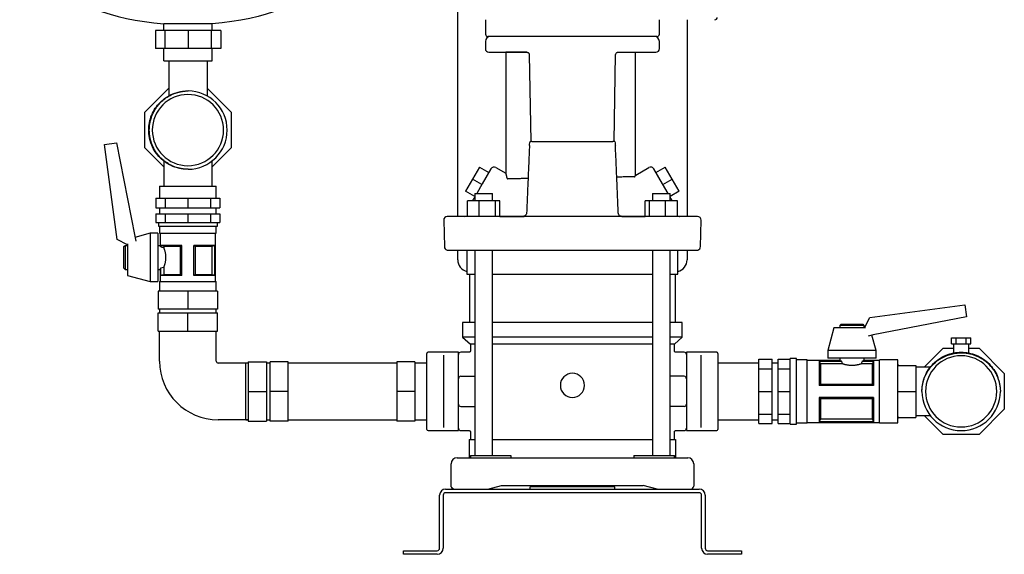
# Model space of a CAD drawing. Header units: millimetres. Extents: x 14 to 1912, y 13 to 965.
# Tile 5 of 6: x 1096 to 1912, y 13 to 456. Entities that reach past the tile are written whole.
import ezdxf

# ---------------------------------------------------------------- set-up
doc = ezdxf.new("R2010")
doc.units = ezdxf.units.MM

msp = doc.modelspace()

# ---------------------------------------------------------------- linework, layer by layer
at = {"color": 7, "linetype": 'Continuous', "lineweight": 25}
for p, q in [((1459.25, 292.59), (1459.25, 506.59)), ((1255.9, 452.28), (1215.9, 452.28)), ((1215.9, 446.59), (1215.9, 452.28)), ((1255.9, 446.59), (1255.9, 452.28)), ((1482.25, 455.59), (1482.25, 443.59)), ((1626.25, 443.59), (1626.25, 455.59)), ((1649.25, 455.59), (1649.25, 292.59)), ((1208.84, 446.59), (1208.84, 431.59)), ((1216.76, 446.59), (1208.84, 446.59)), ((1216.76, 446.59), (1216.76, 431.59)), ((1235.9, 446.59), (1216.76, 446.59)), ((1235.9, 446.59), (1235.9, 431.59)), ((1255.03, 446.59), (1235.9, 446.59)), ((1255.03, 446.59), (1255.03, 431.59)), ((1262.96, 446.59), (1255.03, 446.59)), ((1262.96, 446.59), (1262.96, 431.59)), ((1554.25, 441.59), (1484.25, 441.59)), ((1624.25, 441.59), (1554.25, 441.59)), ((1482.21, 437.63), (1482.14, 431.62)), ((1626.35, 431.62), (1626.29, 437.63)), ((1216.76, 431.59), (1208.84, 431.59)), ((1215.9, 421.59), (1215.9, 431.59)), ((1235.9, 431.59), (1216.76, 431.59)), ((1255.03, 431.59), (1235.9, 431.59)), ((1262.96, 431.59), (1255.03, 431.59)), ((1255.9, 421.59), (1255.9, 431.59)), ((1485.14, 428.59), (1516.78, 428.59)), ((1499.01, 428.59), (1499.01, 328.28)), ((1516.78, 428.59), (1499.01, 428.59)), ((1517.11, 428.49), (1516.9, 428.58)), ((1518.43, 426.84), (1519.69, 354.59)), ((1588.81, 354.54), (1590.07, 426.84)), ((1591.72, 428.59), (1591.27, 428.48)), ((1591.72, 428.59), (1623.35, 428.59)), ((1606.49, 326.59), (1606.49, 428.59)), ((1215.9, 421.59), (1255.9, 421.59)), ((1219.9, 421.59), (1219.9, 392.45)), ((1251.9, 392.29), (1251.9, 421.59)), ((1200, 378.9), (1219.9, 398.8)), ((1251.9, 398.5), (1271.5, 378.9)), ((1200, 349.28), (1200, 378.9)), ((1207.57, 379.36), (1207.88, 379.83)), ((1271.5, 378.9), (1271.5, 349.28)), ((1166.73, 352.18), (1176.62, 353.5)), ((1177.18, 273.42), (1166.73, 352.18)), ((1176.62, 353.5), (1191.64, 276.23)), ((1589.87, 350.37), (1589.83, 351.24)), ((1215.75, 333.53), (1200, 349.28)), ((1271.5, 349.28), (1255.75, 333.53)), ((1215.75, 338.48), (1215.75, 317.59)), ((1255.75, 317.59), (1255.75, 338.47)), ((1477.29, 333.51), (1471.54, 323.55)), ((1477.29, 333.51), (1485.08, 329.01)), ((1486.75, 331.89), (1479.56, 319.44)), ((1490.85, 332.99), (1499.01, 328.28)), ((1606.91, 326.79), (1617.65, 332.99)), ((1628.94, 319.44), (1621.75, 331.89)), ((1623.41, 329.01), (1631.21, 333.51)), ((1636.96, 323.55), (1631.21, 333.51)), ((1471.54, 323.55), (1465.79, 313.59)), ((1479.33, 319.05), (1471.54, 323.55)), ((1479.56, 319.44), (1475.03, 311.59)), ((1633.47, 311.59), (1628.94, 319.44)), ((1629.16, 319.05), (1636.96, 323.55)), ((1642.71, 313.59), (1636.96, 323.55)), ((1212.27, 317.59), (1212.27, 307.59)), ((1212.27, 317.59), (1235.75, 317.59)), ((1235.75, 317.59), (1259.22, 317.59)), ((1259.22, 307.59), (1259.22, 317.59)), ((1473.41, 309.19), (1465.79, 313.59)), ((1473.41, 311.59), (1473.41, 305.59)), ((1473.41, 311.59), (1476.86, 311.59)), ((1476.86, 311.59), (1488.01, 311.59)), ((1488.01, 305.59), (1488.01, 311.59)), ((1620.49, 311.59), (1620.49, 305.59)), ((1620.49, 311.59), (1631.64, 311.59)), ((1631.64, 311.59), (1635.09, 311.59)), ((1642.71, 313.59), (1635.09, 309.19)), ((1635.09, 305.59), (1635.09, 311.59)), ((1209.18, 307.59), (1209.18, 299.59)), ((1209.18, 307.59), (1216.96, 307.59)), ((1216.96, 307.59), (1216.96, 299.59)), ((1216.96, 307.59), (1235.75, 307.59)), ((1235.75, 307.59), (1235.75, 299.59)), ((1235.75, 307.59), (1254.54, 307.59)), ((1254.54, 307.59), (1254.54, 299.59)), ((1254.54, 307.59), (1262.32, 307.59)), ((1262.32, 307.59), (1262.32, 299.59)), ((1477.12, 305.59), (1467.32, 305.59)), ((1467.32, 292.59), (1467.32, 305.59)), ((1472.45, 307.12), (1472.24, 306.76)), ((1477.12, 292.59), (1477.12, 305.59)), ((1490.5, 305.59), (1477.12, 305.59)), ((1490.5, 292.59), (1490.5, 305.59)), ((1494.09, 305.59), (1490.5, 305.59)), ((1494.09, 292.59), (1494.09, 305.59)), ((1614.41, 292.59), (1614.41, 305.59)), ((1617.99, 305.59), (1614.41, 305.59)), ((1617.99, 292.59), (1617.99, 305.59)), ((1631.38, 305.59), (1617.99, 305.59)), ((1631.38, 292.59), (1631.38, 305.59)), ((1641.17, 305.59), (1631.38, 305.59)), ((1641.17, 292.59), (1641.17, 305.59)), ((1641.18, 305.59), (1641.17, 305.59)), ((1641.18, 292.9), (1641.18, 305.59)), ((1209.18, 299.59), (1216.96, 299.59)), ((1209.18, 294.59), (1209.18, 287.59)), ((1209.18, 294.59), (1216.96, 294.59)), ((1212.27, 299.59), (1212.27, 294.59)), ((1216.96, 299.59), (1235.75, 299.59)), ((1216.96, 294.59), (1216.96, 287.59)), ((1216.96, 294.59), (1235.75, 294.59)), ((1235.75, 299.59), (1254.54, 299.59)), ((1235.75, 294.59), (1235.75, 287.59)), ((1235.75, 294.59), (1254.54, 294.59)), ((1254.54, 299.59), (1262.32, 299.59)), ((1254.54, 294.59), (1254.54, 287.59)), ((1254.54, 294.59), (1262.32, 294.59)), ((1259.22, 294.59), (1259.22, 299.59)), ((1262.32, 294.59), (1262.32, 287.59)), ((1516.31, 295.61), (1516.16, 294.72)), ((1592.26, 295.51), (1592.23, 295.62)), ((1592.4, 294.72), (1592.25, 295.62)), ((1592.4, 294.72), (1592.43, 294.66)), ((1209.18, 287.59), (1216.96, 287.59)), ((1211.27, 287.59), (1211.27, 284.59)), ((1216.96, 287.59), (1235.75, 287.59)), ((1235.75, 287.59), (1254.54, 287.59)), ((1254.54, 287.59), (1262.32, 287.59)), ((1260.22, 284.59), (1260.22, 287.59)), ((1447.6, 289.51), (1448.17, 267.51)), ((1464.66, 292.59), (1450.6, 292.59)), ((1636.51, 292.59), (1471.99, 292.59)), ((1494.09, 292.59), (1514.17, 292.59)), ((1494.09, 292.59), (1513.38, 292.59)), ((1595.17, 292.59), (1614.41, 292.59)), ((1643.02, 292.59), (1643.25, 292.59)), ((1657.9, 292.59), (1643.84, 292.59)), ((1660.33, 267.51), (1660.9, 289.51)), ((1204.52, 278.59), (1191.87, 275.22)), ((1210.77, 278.59), (1204.52, 278.59)), ((1204.52, 278.59), (1204.52, 258.59)), ((1210.77, 278.59), (1210.77, 258.59)), ((1211.27, 284.59), (1235.75, 284.59)), ((1212.27, 284.59), (1212.27, 278.59)), ((1212.27, 278.59), (1235.75, 278.59)), ((1212.77, 278.59), (1212.77, 268.59)), ((1235.75, 284.59), (1260.22, 284.59)), ((1235.75, 278.59), (1259.22, 278.59)), ((1258.72, 238.59), (1258.72, 278.59)), ((1259.22, 278.59), (1259.22, 284.59)), ((1185.77, 269.03), (1177.18, 273.42)), ((1185.77, 269.77), (1185.77, 258.59)), ((1191.64, 276.23), (1192.58, 272.11)), ((1182.77, 267.59), (1183.77, 268.59)), ((1182.77, 249.59), (1182.77, 267.59)), ((1183.77, 268.59), (1185.77, 268.59)), ((1183.77, 268.59), (1183.77, 248.59)), ((1210.77, 268.59), (1212.77, 268.59)), ((1230.75, 268.59), (1213.32, 268.59)), ((1213.32, 267.25), (1213.32, 268.59)), ((1213.32, 267.25), (1213.38, 267.25)), ((1213.38, 267.25), (1213.38, 268.56)), ((1229.68, 267.66), (1215.67, 267.66)), ((1215.67, 267.66), (1215.67, 266.54)), ((1229.68, 244.52), (1229.68, 267.66)), ((1230.75, 243.59), (1230.75, 268.59)), ((1258.17, 268.59), (1240.75, 268.59)), ((1240.75, 243.59), (1240.75, 268.59)), ((1255.83, 267.66), (1241.82, 267.66)), ((1241.82, 267.66), (1241.82, 244.52)), ((1255.83, 244.52), (1255.83, 267.66)), ((1258.12, 268.56), (1258.12, 243.61)), ((1258.17, 243.59), (1258.17, 268.59)), ((1450.41, 264.69), (1450.4, 264.69)), ((1459.25, 256.59), (1459.25, 264.69)), ((1466.9, 264.69), (1466.9, 244.69)), ((1473.41, 264.69), (1473.41, 94.59)), ((1488.01, 94.59), (1488.01, 264.69)), ((1620.49, 264.69), (1620.49, 94.59)), ((1635.09, 94.59), (1635.09, 264.69)), ((1641.6, 244.69), (1641.6, 264.69)), ((1649.25, 264.69), (1649.25, 256.59)), ((1185.77, 258.59), (1185.77, 243.59)), ((1204.52, 258.59), (1204.52, 238.59)), ((1210.77, 258.59), (1210.77, 238.59)), ((1182.77, 249.59), (1183.77, 248.59)), ((1183.77, 248.59), (1185.77, 248.59)), ((1210.77, 248.59), (1212.77, 248.59)), ((1212.77, 248.59), (1212.77, 238.59)), ((1213.32, 243.59), (1213.32, 249.93)), ((1213.38, 249.93), (1213.32, 249.93)), ((1213.38, 243.61), (1213.38, 249.93)), ((1215.67, 250.64), (1215.67, 244.52)), ((1466.9, 244.69), (1473.41, 244.69)), ((1468.9, 244.69), (1468.9, 204.59)), ((1488.01, 244.69), (1554.25, 244.69)), ((1554.25, 244.69), (1620.49, 244.69)), ((1635.09, 244.69), (1641.6, 244.69)), ((1639.6, 204.59), (1639.6, 244.69)), ((1185.77, 243.59), (1204.52, 238.59)), ((1204.52, 238.59), (1210.77, 238.59)), ((1212.27, 238.59), (1212.27, 230.59)), ((1212.27, 238.59), (1235.75, 238.59)), ((1230.75, 243.59), (1213.32, 243.59)), ((1215.67, 244.52), (1229.68, 244.52)), ((1235.75, 238.59), (1259.22, 238.59)), ((1258.17, 243.59), (1240.75, 243.59)), ((1241.82, 244.52), (1255.83, 244.52)), ((1259.22, 230.59), (1259.22, 238.59)), ((1211.2, 230.59), (1211.2, 215.59)), ((1235.75, 230.59), (1211.2, 230.59)), ((1235.75, 230.59), (1235.75, 215.59)), ((1260.3, 230.59), (1235.75, 230.59)), ((1260.3, 230.59), (1260.3, 215.59)), ((1235.75, 215.59), (1211.2, 215.59)), ((1211.2, 197.59), (1211.2, 212.59)), ((1211.2, 212.59), (1235.75, 212.59)), ((1212.27, 215.59), (1212.27, 212.59)), ((1260.3, 215.59), (1235.75, 215.59)), ((1235.75, 197.59), (1235.75, 212.59)), ((1235.75, 212.59), (1260.3, 212.59)), ((1259.22, 212.59), (1259.22, 215.59)), ((1260.3, 197.59), (1260.3, 212.59)), ((1800.58, 208.83), (1879.34, 219.28)), ((1879.34, 219.28), (1880.66, 209.39)), ((1463.25, 204.59), (1463.25, 192.59)), ((1473.41, 204.59), (1463.25, 204.59)), ((1554.25, 204.59), (1488.01, 204.59)), ((1620.49, 204.59), (1554.25, 204.59)), ((1645.25, 204.59), (1635.09, 204.59)), ((1645.25, 192.59), (1645.25, 204.59)), ((1796.19, 200.24), (1800.58, 208.83)), ((1880.66, 209.39), (1803.39, 194.37)), ((1211.2, 197.59), (1235.75, 197.59)), ((1212.27, 172.59), (1212.27, 197.59)), ((1235.75, 197.59), (1260.3, 197.59)), ((1259.22, 172.59), (1259.22, 197.59)), ((1770.75, 200.24), (1765.75, 181.49)), ((1785.75, 200.24), (1770.75, 200.24)), ((1776.75, 203.24), (1775.75, 202.24)), ((1775.75, 202.24), (1775.75, 200.24)), ((1795.75, 202.24), (1775.75, 202.24)), ((1776.75, 203.24), (1794.75, 203.24)), ((1796.93, 200.24), (1785.75, 200.24)), ((1794.75, 203.24), (1795.75, 202.24)), ((1795.75, 202.24), (1795.75, 200.24)), ((1463.25, 192.59), (1469.75, 186.59)), ((1473.41, 192.59), (1463.25, 192.59)), ((1554.25, 192.59), (1488.01, 192.59)), ((1620.49, 192.59), (1554.25, 192.59)), ((1645.25, 192.59), (1635.09, 192.59)), ((1638.75, 186.59), (1645.25, 192.59)), ((1803.39, 194.37), (1799.27, 193.43)), ((1805.75, 181.49), (1802.38, 194.14)), ((1868.17, 187.09), (1868.17, 192.09)), ((1868.17, 192.09), (1872.21, 192.09)), ((1872.21, 187.09), (1872.21, 192.09)), ((1872.21, 192.09), (1880.29, 192.09)), ((1880.29, 187.09), (1880.29, 192.09)), ((1880.29, 192.09), (1884.33, 192.09)), ((1884.33, 187.09), (1884.33, 192.09)), ((1459.75, 180.09), (1434.75, 180.09)), ((1459.75, 177.59), (1459.75, 180.09)), ((1468.75, 180.09), (1461.75, 180.09)), ((1469.75, 186.59), (1469.75, 181.09)), ((1473.41, 186.59), (1469.75, 186.59)), ((1554.25, 186.59), (1488.01, 186.59)), ((1620.49, 186.59), (1554.25, 186.59)), ((1638.75, 186.59), (1635.09, 186.59)), ((1638.75, 181.09), (1638.75, 186.59)), ((1646.75, 180.09), (1639.75, 180.09)), ((1673.75, 180.09), (1648.75, 180.09)), ((1648.75, 180.09), (1648.75, 177.59)), ((1765.75, 181.49), (1765.75, 175.24)), ((1785.75, 181.49), (1765.75, 181.49)), ((1805.75, 181.49), (1785.75, 181.49)), ((1805.75, 175.24), (1805.75, 181.49)), ((1845.69, 167.59), (1861.44, 183.34)), ((1861.44, 183.34), (1869.9, 183.34)), ((1868.17, 187.09), (1872.21, 187.09)), ((1869.9, 187.09), (1869.9, 179.46)), ((1872.21, 187.09), (1880.29, 187.09)), ((1880.29, 187.09), (1884.33, 187.09)), ((1882.6, 179.46), (1882.6, 187.09)), ((1882.6, 183.34), (1891.06, 183.34)), ((1891.06, 183.34), (1912, 162.4)), ((1285.75, 172.14), (1285.75, 147.59)), ((1285.75, 172.14), (1300.75, 172.14)), ((1300.75, 172.14), (1300.75, 147.59)), ((1318.75, 172.14), (1303.75, 172.14)), ((1303.75, 147.59), (1303.75, 172.14)), ((1318.75, 147.59), (1318.75, 172.14)), ((1423.75, 172.14), (1408.75, 172.14)), ((1408.75, 172.14), (1408.75, 147.59)), ((1423.75, 172.14), (1423.75, 147.59)), ((1433.75, 147.59), (1433.75, 179.09)), ((1447.75, 159.13), (1447.75, 177.59)), ((1459.75, 159.13), (1459.75, 177.59)), ((1648.75, 177.59), (1648.75, 159.13)), ((1660.75, 177.59), (1660.75, 159.13)), ((1674.75, 179.09), (1674.75, 147.59)), ((1708.75, 174.16), (1719.75, 174.16)), ((1708.75, 166.38), (1708.75, 174.16)), ((1719.75, 166.38), (1719.75, 174.16)), ((1724.75, 174.16), (1734.75, 174.16)), ((1724.75, 166.38), (1724.75, 174.16)), ((1739.75, 174.74), (1734.75, 174.74)), ((1734.75, 147.59), (1734.75, 174.74)), ((1739.75, 147.59), (1739.75, 174.74)), ((1748.75, 173.74), (1739.75, 173.74)), ((1748.75, 147.59), (1748.75, 173.74)), ((1775.75, 173.24), (1748.75, 173.24)), ((1777.09, 172.75), (1758.75, 172.75)), ((1758.75, 172.75), (1758.75, 152.59)), ((1758.77, 172.7), (1777.09, 172.7)), ((1785.75, 175.24), (1765.75, 175.24)), ((1775.75, 175.24), (1775.75, 173.24)), ((1777.09, 172.7), (1777.09, 172.75)), ((1805.75, 175.24), (1785.75, 175.24)), ((1803.75, 172.75), (1794.41, 172.75)), ((1794.41, 172.75), (1794.41, 172.7)), ((1794.41, 172.7), (1803.73, 172.7)), ((1795.75, 175.24), (1795.75, 173.24)), ((1808.75, 173.24), (1795.75, 173.24)), ((1803.75, 172.75), (1803.75, 152.59)), ((1823.75, 173.74), (1808.75, 173.74)), ((1808.75, 147.59), (1808.75, 173.74)), ((1823.75, 147.59), (1823.75, 173.74)), ((1891.52, 175.77), (1891.99, 175.46)), ((1285.75, 171.06), (1260.75, 171.06)), ((1285.75, 171.06), (1283.75, 171.06)), ((1283.75, 147.59), (1283.75, 171.06)), ((1303.75, 171.06), (1300.75, 171.06)), ((1408.75, 171.06), (1318.75, 171.06)), ((1433.75, 171.06), (1423.75, 171.06)), ((1708.75, 171.06), (1674.75, 171.06)), ((1708.75, 166.38), (1719.75, 166.38)), ((1708.75, 147.59), (1708.75, 166.38)), ((1724.75, 171.06), (1719.75, 171.06)), ((1719.75, 147.59), (1719.75, 166.38)), ((1724.75, 147.59), (1724.75, 166.38)), ((1724.75, 166.38), (1734.75, 166.38)), ((1759.68, 170.45), (1759.68, 153.64)), ((1777.79, 170.45), (1759.68, 170.45)), ((1802.82, 170.45), (1793.71, 170.45)), ((1802.82, 153.64), (1802.82, 170.45)), ((1824.75, 169.09), (1838.75, 169.09)), ((1838.75, 169.09), (1838.75, 147.59)), ((1850.64, 167.59), (1838.75, 167.59)), ((1447.75, 136.05), (1447.75, 159.13)), ((1459.75, 136.05), (1459.75, 159.13)), ((1461.75, 160.09), (1473.41, 160.09)), ((1646.75, 160.09), (1635.09, 160.09)), ((1648.75, 159.13), (1648.75, 147.59)), ((1660.75, 159.13), (1660.75, 147.59)), ((1912, 162.4), (1912, 132.78)), ((1283.75, 124.11), (1283.75, 147.59)), ((1285.75, 147.59), (1300.75, 147.59)), ((1285.75, 147.59), (1285.75, 123.04)), ((1300.75, 147.59), (1300.75, 123.04)), ((1318.75, 147.59), (1303.75, 147.59)), ((1303.75, 123.04), (1303.75, 147.59)), ((1318.75, 123.04), (1318.75, 147.59)), ((1423.75, 147.59), (1408.75, 147.59)), ((1408.75, 147.59), (1408.75, 123.04)), ((1423.75, 147.59), (1423.75, 123.04)), ((1433.75, 116.09), (1433.75, 147.59)), ((1648.75, 147.59), (1648.75, 136.05)), ((1660.75, 147.59), (1660.75, 136.05)), ((1674.75, 147.59), (1674.75, 116.09)), ((1708.75, 147.59), (1719.75, 147.59)), ((1708.75, 128.8), (1708.75, 147.59)), ((1719.75, 128.8), (1719.75, 147.59)), ((1724.75, 147.59), (1734.75, 147.59)), ((1724.75, 128.8), (1724.75, 147.59)), ((1734.75, 120.44), (1734.75, 147.59)), ((1739.75, 120.44), (1739.75, 147.59)), ((1748.75, 121.44), (1748.75, 147.59)), ((1803.75, 152.59), (1758.75, 152.59)), ((1759.68, 153.64), (1802.82, 153.64)), ((1808.75, 121.44), (1808.75, 147.59)), ((1823.75, 121.44), (1823.75, 147.59)), ((1824.75, 147.59), (1838.75, 147.59)), ((1838.75, 147.59), (1838.75, 126.09)), ((1758.75, 142.59), (1758.75, 122.43)), ((1803.75, 142.59), (1758.75, 142.59)), ((1759.68, 141.54), (1759.68, 124.73)), ((1802.82, 141.54), (1759.68, 141.54)), ((1802.82, 124.73), (1802.82, 141.54)), ((1803.75, 142.59), (1803.75, 122.43)), ((1447.75, 117.59), (1447.75, 136.05)), ((1459.75, 117.59), (1459.75, 136.05)), ((1461.75, 135.09), (1473.41, 135.09)), ((1646.75, 135.09), (1635.09, 135.09)), ((1648.75, 136.05), (1648.75, 117.59)), ((1660.75, 136.05), (1660.75, 117.59)), ((1912, 132.78), (1891.06, 111.84)), ((1285.75, 124.11), (1260.75, 124.11)), ((1283.75, 124.11), (1285.75, 124.11)), ((1285.75, 123.04), (1300.75, 123.04)), ((1300.75, 124.11), (1303.75, 124.11)), ((1318.75, 123.04), (1303.75, 123.04)), ((1318.75, 124.11), (1408.75, 124.11)), ((1423.75, 123.04), (1408.75, 123.04)), ((1423.75, 124.11), (1433.75, 124.11)), ((1674.75, 124.11), (1708.75, 124.11)), ((1708.75, 128.8), (1719.75, 128.8)), ((1708.75, 121.02), (1708.75, 128.8)), ((1719.75, 121.02), (1719.75, 128.8)), ((1719.75, 124.11), (1724.75, 124.11)), ((1724.75, 128.8), (1734.75, 128.8)), ((1724.75, 121.02), (1724.75, 128.8)), ((1803.75, 122.43), (1758.75, 122.43)), ((1803.73, 122.47), (1758.77, 122.47)), ((1759.68, 124.73), (1802.82, 124.73)), ((1824.75, 126.09), (1838.75, 126.09)), ((1838.75, 127.59), (1850.63, 127.59)), ((1861.44, 111.84), (1845.69, 127.59)), ((1434.75, 115.09), (1459.75, 115.09)), ((1459.75, 115.09), (1459.75, 117.59)), ((1461.75, 115.09), (1468.75, 115.09)), ((1639.75, 115.09), (1646.75, 115.09)), ((1648.75, 117.59), (1648.75, 115.09)), ((1648.75, 115.09), (1673.75, 115.09)), ((1708.75, 121.02), (1719.75, 121.02)), ((1724.75, 121.02), (1734.75, 121.02)), ((1734.75, 120.44), (1739.75, 120.44)), ((1739.75, 121.44), (1748.75, 121.44)), ((1748.75, 121.94), (1808.75, 121.94)), ((1808.75, 121.44), (1823.75, 121.44)), ((1468.75, 107.59), (1468.75, 92.59)), ((1468.75, 107.59), (1473.41, 107.59)), ((1469.75, 114.09), (1469.75, 107.59)), ((1488.01, 107.59), (1620.49, 107.59)), ((1635.09, 107.59), (1639.75, 107.59)), ((1638.75, 107.59), (1638.75, 114.09)), ((1639.75, 107.59), (1639.75, 92.59)), ((1891.06, 111.84), (1861.44, 111.84)), ((1458.75, 92.59), (1478.95, 92.59)), ((1469.75, 94.59), (1469.75, 92.59)), ((1469.75, 94.59), (1491.09, 94.59)), ((1478.95, 92.59), (1629.55, 92.59)), ((1491.09, 94.59), (1503.28, 94.59)), ((1503.28, 94.59), (1503.28, 92.59)), ((1605.22, 94.59), (1605.22, 92.59)), ((1605.22, 94.59), (1617.41, 94.59)), ((1617.41, 94.59), (1638.75, 94.59)), ((1629.55, 92.59), (1649.75, 92.59)), ((1638.75, 92.59), (1638.75, 94.59)), ((1453.75, 69.12), (1453.75, 87.59)), ((1654.75, 87.59), (1654.75, 69.12)), ((1449.25, 66.59), (1659.25, 66.59)), ((1484.05, 66.59), (1495.55, 69.59)), ((1495.55, 69.59), (1612.95, 69.59)), ((1589.25, 68.59), (1519.25, 68.59)), ((1519.25, 66.59), (1519.25, 68.59)), ((1534.25, 69.59), (1534.25, 68.59)), ((1537.25, 69.59), (1537.25, 68.59)), ((1571.25, 69.59), (1571.25, 68.59)), ((1574.25, 69.59), (1574.25, 68.59)), ((1589.25, 66.59), (1589.25, 68.59)), ((1624.45, 66.59), (1612.95, 69.59)), ((1444.25, 17.59), (1444.25, 61.59)), ((1447.25, 61.59), (1447.25, 17.59)), ((1659.25, 63.59), (1449.25, 63.59)), ((1661.25, 17.59), (1661.25, 61.59)), ((1664.25, 61.59), (1664.25, 17.59)), ((1414.25, 12.59), (1414.25, 15.59)), ((1414.25, 15.59), (1419.25, 15.59)), ((1419.25, 12.59), (1414.25, 12.59)), ((1419.25, 15.59), (1442.25, 15.59)), ((1442.25, 12.59), (1419.25, 12.59)), ((1666.25, 15.59), (1689.25, 15.59)), ((1689.25, 12.59), (1666.25, 12.59)), ((1689.25, 15.59), (1694.25, 15.59)), ((1694.25, 12.59), (1689.25, 12.59)), ((1694.25, 15.59), (1694.25, 12.59))]:
    msp.add_line(p, q, dxfattribs=at)
at = {"color": 7, "linetype": 'Continuous', "lineweight": 25, "flags": 128}
for points in [[(1606.91, 326.79), (1606.91, 326.79)], [(1606.91, 326.79), (1606.91, 326.79)], [(1606.91, 326.79), (1606.91, 326.79)], [(1213.38, 268.56), (1213.35, 268.58), (1213.32, 268.59)], [(1258.17, 268.59), (1258.14, 268.58), (1258.12, 268.56)], [(1213.32, 243.59), (1213.36, 243.6), (1213.38, 243.61)], [(1258.12, 243.61), (1258.15, 243.6), (1258.17, 243.59)], [(1758.75, 172.75), (1758.76, 172.72), (1758.77, 172.7)], [(1803.73, 172.7), (1803.74, 172.73), (1803.75, 172.75)], [(1758.77, 122.47), (1758.76, 122.45), (1758.75, 122.43)], [(1803.75, 122.43), (1803.74, 122.46), (1803.73, 122.47)]]:
    msp.add_lwpolyline(points, dxfattribs=at)
at = {"color": 7, "linetype": 'Continuous', "lineweight": 25}
for centre, radius, start, end in [((1672.25, 457.59), 2, 269.92834, 357.13406), ((1486.21, 437.59), 4, 90, 179.4), ((1484.25, 443.59), 2, 180, 270), ((1622.29, 437.59), 4, 0.6, 90), ((1624.25, 443.59), 2, 270, 0), ((1485.14, 431.59), 3, 179.4, 270), ((1623.35, 431.59), 3, 270, 0.6), ((1235.75, 364.09), 29.5, 90, 270), ((1235.75, 364.09), 29.5, 270, 90), ((1235.75, 364.09), 32.5, 270.26129, 89.73871), ((1489.35, 330.39), 3, 60.0187, 150), ((1619.15, 330.39), 3, 30, 120.01875), ((1450.6, 289.59), 3, 90.0005, 181.5), ((1465.24, 299.59), 7, 270, 287.29222), ((1643.25, 299.59), 7, 252.73875, 270), ((1657.9, 289.59), 3, 358.5, 89.9995), ((1451.17, 267.59), 3, 181.5, 255.22028), ((1657.33, 267.59), 3, 284.75849, 358.48043), ((1469.25, 256.59), 10, 180, 256.40838), ((1639.25, 256.59), 10, 283.59162, 0), ((1434.75, 179.09), 1, 90, 180), ((1461.75, 178.09), 2, 90, 180), ((1646.75, 178.09), 2, 0, 90), ((1673.75, 179.09), 1, 0, 90), ((1260.75, 172.59), 48.48, 180, 270), ((1260.75, 172.59), 1.53, 180, 270), ((1876.25, 147.59), 29.5, 0, 180), ((1461.75, 158.09), 2, 90, 180), ((1554.25, 152.59), 10, 0, 180), ((1646.75, 158.09), 2, 0, 90), ((1554.25, 152.59), 10, 180, 0), ((1876.25, 147.59), 32.5, 180.26129, 359.73871), ((1876.25, 147.59), 29.5, 180, 0), ((1461.75, 137.09), 2, 180, 270), ((1646.75, 137.09), 2, 270, 0), ((1434.75, 116.09), 1, 180, 270), ((1461.75, 117.09), 2, 180, 270), ((1646.75, 117.09), 2, 270, 360), ((1673.75, 116.09), 1, 270, 0), ((1458.75, 87.59), 5, 90, 180), ((1649.75, 87.59), 5, 0, 90), ((1449.25, 61.59), 5, 90, 180), ((1659.25, 61.59), 5, 0, 90), ((1449.25, 61.59), 2, 90, 180), ((1659.25, 61.59), 2, 0, 90), ((1442.25, 17.59), 2, 270, 0), ((1442.25, 17.59), 5, 270, 0), ((1666.25, 17.59), 5, 180, 270), ((1666.25, 17.59), 2, 180, 270)]:
    msp.add_arc(centre, radius, start, end, dxfattribs=at)
for points in [[(1096.4, 542.59), (1096.4, 509), (1125.59, 458.75), (1215.9, 452.28)], [(1375.4, 542.59), (1375.4, 509), (1346.21, 458.75), (1255.9, 452.28)], [(1520.75, 354.59), (1520.46, 354.59), (1520.16, 354.59), (1519.87, 354.59)], [(1541.25, 354.59), (1541.95, 354.59), (1542.65, 354.59), (1543.36, 354.59)], [(1543.36, 354.59), (1543.99, 354.59), (1544.62, 354.59), (1545.25, 354.59)], [(1545.25, 354.59), (1551.22, 354.59), (1557.28, 354.59), (1563.25, 354.59)], [(1563.25, 354.59), (1563.88, 354.59), (1564.51, 354.59), (1565.14, 354.59)], [(1565.14, 354.59), (1565.85, 354.59), (1566.55, 354.59), (1567.25, 354.59)], [(1588.62, 354.59), (1588.33, 354.59), (1588.04, 354.59), (1587.74, 354.59)], [(1235.9, 331.59), (1235.85, 331.59), (1235.8, 331.59), (1235.75, 331.59)], [(1606.49, 326.59), (1606.64, 326.65), (1606.78, 326.71), (1606.91, 326.79)], [(1215.67, 267.66), (1214.94, 267.94), (1214.18, 268.24), (1213.38, 268.56)], [(1215.67, 266.54), (1214.94, 266.8), (1214.17, 267.04), (1213.38, 267.25)], [(1230.75, 268.59), (1230.38, 268.24), (1230.02, 267.94), (1229.68, 267.66)], [(1241.82, 267.66), (1241.48, 267.94), (1241.12, 268.24), (1240.75, 268.59)], [(1258.12, 268.56), (1257.32, 268.24), (1256.56, 267.94), (1255.83, 267.66)], [(1213.38, 249.93), (1214.17, 250.14), (1214.94, 250.38), (1215.67, 250.64)], [(1213.38, 243.61), (1214.18, 243.94), (1214.94, 244.24), (1215.67, 244.52)], [(1229.68, 244.52), (1230.02, 244.24), (1230.38, 243.94), (1230.75, 243.59)], [(1240.75, 243.59), (1241.12, 243.94), (1241.48, 244.24), (1241.82, 244.52)], [(1255.83, 244.52), (1256.56, 244.24), (1257.32, 243.94), (1258.12, 243.61)], [(1758.77, 172.7), (1759.08, 171.96), (1759.38, 171.21), (1759.68, 170.45)], [(1777.09, 172.7), (1777.3, 171.92), (1777.53, 171.17), (1777.79, 170.45)], [(1793.71, 170.45), (1793.97, 171.17), (1794.2, 171.92), (1794.41, 172.7)], [(1802.82, 170.45), (1803.11, 171.21), (1803.42, 171.96), (1803.73, 172.7)], [(1759.68, 153.64), (1759.38, 153.29), (1759.08, 152.94), (1758.75, 152.59)], [(1803.75, 152.59), (1803.42, 152.94), (1803.11, 153.29), (1802.82, 153.64)], [(1843.75, 147.44), (1843.75, 147.49), (1843.75, 147.54), (1843.75, 147.59)], [(1758.75, 142.59), (1759.08, 142.24), (1759.38, 141.89), (1759.68, 141.54)], [(1802.82, 141.54), (1803.11, 141.89), (1803.42, 142.24), (1803.75, 142.59)], [(1759.68, 124.73), (1759.38, 123.97), (1759.08, 123.22), (1758.77, 122.47)], [(1803.73, 122.47), (1803.42, 123.22), (1803.11, 123.97), (1802.82, 124.73)]]:
    msp.add_open_spline(points, degree=3, dxfattribs=at)
for points, knots in [([(1516.9, 428.58), (1516.93, 428.58), (1517, 428.57), (1517.33, 428.47), (1517.84, 428.16), (1518.34, 427.51), (1518.4, 427.07), (1518.43, 426.84)], [0, 0, 0, 0, 0.086917, 0.189019, 0.436172, 0.718071, 1, 1, 1, 1]), ([(1590.07, 426.84), (1590.09, 427.03), (1590.14, 427.43), (1590.58, 428.08), (1591.09, 428.43), (1591.44, 428.55), (1591.55, 428.57), (1591.6, 428.58)], [0, 0, 0, 0, 0.264186, 0.538795, 0.792882, 0.903111, 1, 1, 1, 1]), ([(1235.75, 331.59), (1233.61, 331.71), (1229.37, 331.95), (1223.23, 333.89), (1217.58, 336.89), (1212.62, 340.96), (1208.55, 345.92), (1205.53, 351.57), (1203.67, 357.71), (1203.04, 364.09), (1203.67, 370.47), (1205.53, 376.61), (1208.56, 382.26), (1212.62, 387.23), (1217.59, 391.25), (1222.27, 393.92), (1225.34, 394.76), (1226.36, 395.04)], [0, 0, 0, 0, 0.069313, 0.137636, 0.206788, 0.276208, 0.344648, 0.413586, 0.48306, 0.551733, 0.620406, 0.689881, 0.758819, 0.827258, 0.896679, 0.965831, 1, 1, 1, 1]), ([(1207.57, 379.36), (1207.65, 379.51), (1207.83, 379.85), (1208.12, 380.38), (1208.47, 380.97), (1208.87, 381.62), (1209.33, 382.33), (1210.05, 383.36), (1211.11, 384.76), (1213.03, 386.95), (1215.74, 389.47), (1218.64, 391.51), (1221.05, 392.88), (1222.92, 393.79), (1225.02, 394.65), (1226.64, 395.17), (1227.71, 395.47), (1228.16, 395.59), (1228.7, 395.72), (1229.32, 395.86), (1230.01, 396), (1230.79, 396.15), (1231.65, 396.28), (1232.59, 396.4), (1233.62, 396.5), (1234.73, 396.57), (1235.5, 396.58), (1235.9, 396.59)], [0, 0, 0, 0, 0.01523, 0.032731, 0.052487, 0.074479, 0.098683, 0.125069, 0.182485, 0.25009, 0.375924, 0.5, 0.554503, 0.61441, 0.679509, 0.74988, 0.761199, 0.77477, 0.790605, 0.808717, 0.829117, 0.851816, 0.876825, 0.904148, 0.933788, 0.965742, 1, 1, 1, 1]), ([(1207.57, 348.82), (1207.48, 348.99), (1207.29, 349.35), (1207.01, 349.91), (1206.72, 350.54), (1206.42, 351.22), (1206.11, 351.96), (1205.81, 352.76), (1205.5, 353.62), (1205.2, 354.54), (1204.91, 355.53), (1204.65, 356.58), (1204.4, 357.69), (1204.19, 358.86), (1204.01, 360.09), (1203.88, 361.38), (1203.79, 362.72), (1203.76, 364.36), (1203.82, 366.25), (1204.03, 368.32), (1204.34, 370.24), (1204.74, 372), (1205.18, 373.61), (1205.67, 375.06), (1206.16, 376.35), (1206.65, 377.49), (1207.11, 378.47), (1207.42, 379.08), (1207.57, 379.36)], [0, 0, 0, 0, 0.018062, 0.03791, 0.059548, 0.082977, 0.108198, 0.135207, 0.164, 0.194565, 0.22689, 0.260954, 0.296734, 0.334197, 0.373307, 0.414016, 0.456273, 0.500013, 0.569283, 0.634659, 0.695918, 0.752886, 0.80544, 0.853492, 0.896991, 0.935911, 0.970244, 1, 1, 1, 1]), ([(1518.66, 351.21), (1518.47, 346.94), (1518.05, 337.56), (1517.47, 323.4), (1516.87, 309.14), (1516.49, 299.98), (1516.31, 295.61)], [0, 0, 0, 0, 0.2299288, 0.5054467, 0.7642151, 1, 1, 1, 1]), ([(1518.66, 351.21), (1518.72, 351.61), (1518.81, 352.75), (1519.01, 353.87), (1519.14, 354.59)], [0, 0, 0, 0, 0.355959, 1, 1, 1, 1]), ([(1519.14, 354.59), (1519.16, 354.59), (1519.21, 354.59), (1519.29, 354.59), (1519.38, 354.59), (1519.5, 354.59), (1519.66, 354.59), (1519.8, 354.59), (1519.87, 354.59)], [0, 0, 0, 0, 0.126846, 0.254064, 0.382154, 0.51161, 0.758705, 1, 1, 1, 1]), ([(1520.75, 354.59), (1523.97, 354.59), (1527.31, 354.59), (1534.17, 354.59), (1537.68, 354.59), (1541.25, 354.59)], [0, 0, 0, 0, 0.5, 0.5, 1, 1, 1, 1]), ([(1567.25, 354.59), (1570.82, 354.59), (1574.33, 354.59), (1581.19, 354.59), (1584.53, 354.59), (1587.74, 354.59)], [0, 0, 0, 0, 0.5, 0.5, 1, 1, 1, 1]), ([(1589.36, 354.59), (1589.33, 354.59), (1589.28, 354.59), (1589.2, 354.59), (1589.11, 354.59), (1589.02, 354.59), (1588.92, 354.59), (1588.82, 354.59), (1588.72, 354.59), (1588.65, 354.59), (1588.62, 354.59)], [0, 0, 0, 0, 0.135107, 0.267773, 0.397789, 0.524922, 0.64893, 0.769581, 0.886665, 1, 1, 1, 1]), ([(1589.36, 354.59), (1589.35, 354.59), (1589.38, 354.59), (1589.4, 354.59), (1589.42, 354.59), (1589.43, 354.59), (1589.43, 354.59), (1589.44, 354.59), (1589.43, 354.59), (1589.41, 354.59), (1589.37, 354.59), (1589.36, 354.59)], [0, 0, 0, 0, 0.113606, 0.217617, 0.310578, 0.391453, 0.459552, 0.514572, 0.685732, 0.848184, 1, 1, 1, 1]), ([(1589.36, 354.59), (1589.49, 353.86), (1589.69, 352.76), (1589.78, 351.63), (1589.83, 351.24)], [0, 0, 0, 0, 0.652843, 1, 1, 1, 1]), ([(1235.9, 331.59), (1235.7, 331.59), (1235.32, 331.6), (1234.76, 331.62), (1234.21, 331.65), (1233.68, 331.68), (1233.16, 331.73), (1232.66, 331.78), (1232.18, 331.83), (1231.71, 331.9), (1231.25, 331.96), (1230.82, 332.03), (1230.39, 332.11), (1229.99, 332.18), (1229.6, 332.26), (1229.23, 332.34), (1228.87, 332.42), (1228.52, 332.5), (1228.2, 332.58), (1227.89, 332.66), (1227.59, 332.74), (1226.7, 332.99), (1225.23, 333.46), (1223.37, 334.19), (1221.4, 335.11), (1218.85, 336.52), (1215.73, 338.72), (1213.12, 341.15), (1211.2, 343.32), (1210.09, 344.75), (1209.23, 346), (1208.65, 346.91), (1208.09, 347.85), (1207.74, 348.5), (1207.57, 348.82)], [0, 0, 0, 0, 0.016632, 0.032835, 0.048605, 0.063941, 0.078843, 0.093309, 0.107338, 0.120931, 0.134087, 0.146806, 0.159089, 0.170936, 0.182348, 0.193326, 0.20387, 0.213981, 0.223661, 0.232911, 0.241732, 0.250126, 0.312487, 0.374992, 0.421555, 0.500022, 0.625336, 0.749954, 0.80607, 0.874992, 0.905697, 0.936776, 0.968215, 1, 1, 1, 1]), ([(1592.26, 295.51), (1591.87, 304.61), (1591.48, 313.71), (1590.9, 327.37), (1590.71, 331.93), (1590.41, 338.76), (1590.31, 341.04), (1590.11, 345.6), (1590, 347.88), (1589.9, 350.16)], [0, 0, 0, 0, 0.5, 0.5, 0.75, 0.75, 0.875, 0.875, 1, 1, 1, 1]), ([(1499.01, 328.28), (1499.01, 328.28), (1499.01, 328.28), (1499.01, 328.26), (1499.02, 328.24), (1499.02, 328.21), (1499.03, 328.16), (1499.05, 328.11), (1499.06, 328.05), (1499.08, 327.98), (1499.1, 327.9), (1499.12, 327.81), (1499.14, 327.71), (1499.18, 327.56), (1499.23, 327.35), (1499.3, 327.05), (1499.38, 326.72), (1499.47, 326.34), (1499.56, 325.93), (1499.63, 325.63), (1499.66, 325.48)], [0, 0, 0, 0, 0.039381, 0.078724, 0.118057, 0.157408, 0.196805, 0.236277, 0.275849, 0.315551, 0.35541, 0.395452, 0.435704, 0.476192, 0.561161, 0.646773, 0.73325, 0.82081, 0.90966, 1, 1, 1, 1]), ([(1605.76, 325.39), (1605.77, 325.39), (1605.8, 325.39), (1605.84, 325.41), (1605.88, 325.43), (1605.93, 325.46), (1605.97, 325.49), (1606.02, 325.54), (1606.07, 325.61), (1606.15, 325.73), (1606.25, 325.92), (1606.35, 326.16), (1606.42, 326.35), (1606.46, 326.47), (1606.48, 326.54), (1606.49, 326.58), (1606.49, 326.59), (1606.49, 326.59)], [0, 0, 0, 0, 0.027343, 0.056176, 0.086522, 0.1184, 0.151827, 0.186817, 0.237068, 0.293643, 0.413254, 0.547366, 0.693846, 0.772504, 0.846392, 0.923762, 1, 1, 1, 1]), ([(1499.66, 325.48), (1499.68, 325.4), (1499.72, 325.25), (1499.77, 325.04), (1499.83, 324.83), (1499.91, 324.6), (1500, 324.34), (1500.12, 324.09), (1500.23, 323.9), (1500.34, 323.78), (1500.43, 323.71), (1500.5, 323.67), (1500.55, 323.67), (1500.57, 323.67)], [0, 0, 0, 0, 0.080738, 0.160081, 0.238092, 0.314839, 0.452632, 0.582353, 0.699116, 0.808691, 0.875257, 0.938929, 1, 1, 1, 1]), ([(1517.49, 323.95), (1516.64, 323.94), (1514.21, 323.9), (1510.78, 323.84), (1507.24, 323.78), (1504.37, 323.73), (1502.09, 323.69), (1501.08, 323.68), (1500.57, 323.67)], [0, 0, 0, 0, 0.101767, 0.290491, 0.474676, 0.654322, 0.82943, 1, 1, 1, 1]), ([(1605.76, 325.39), (1605.36, 325.38), (1604.56, 325.37), (1602.49, 325.34), (1599.74, 325.29), (1596.21, 325.24), (1593.25, 325.19), (1591.3, 325.16), (1590.98, 325.15)], [0, 0, 0, 0, 0.183328, 0.370965, 0.562911, 0.759166, 0.959731, 1, 1, 1, 1]), ([(1471.82, 305.59), (1471.83, 305.72), (1471.87, 306.08), (1472.04, 306.4), (1472.15, 306.61)], [0, 0, 0, 0, 0.360877, 1, 1, 1, 1]), ([(1473.41, 308.78), (1473.23, 308.48), (1472.82, 307.76), (1472.3, 306.87), (1472.21, 306.7), (1472.15, 306.61)], [0, 0, 0, 0, 0.219868, 0.526173, 1, 1, 1, 1]), ([(1473.35, 308.63), (1473.07, 308.16), (1472.64, 307.45), (1472.5, 307.2), (1472.45, 307.12)], [0, 0, 0, 0, 0.65725, 1, 1, 1, 1]), ([(1636.35, 306.61), (1636.32, 306.65), (1636.28, 306.73), (1635.91, 307.37), (1635.39, 308.27), (1635.09, 308.78)], [0, 0, 0, 0, 0.303754, 0.6101222, 1, 1, 1, 1]), ([(1636.16, 306.93), (1636.08, 307.06), (1635.92, 307.34), (1635.42, 308.17), (1635.15, 308.63)], [0, 0, 0, 0, 0.454758, 1, 1, 1, 1]), ([(1636.68, 305.59), (1636.66, 305.72), (1636.63, 306.08), (1636.46, 306.4), (1636.35, 306.61)], [0, 0, 0, 0, 0.360877, 1, 1, 1, 1]), ([(1516.16, 294.72), (1516.01, 294.33), (1515.84, 294.03), (1515.53, 293.64), (1515.41, 293.52), (1515.17, 293.3), (1515.04, 293.2), (1514.63, 292.94), (1514.34, 292.81), (1513.74, 292.63), (1513.43, 292.59), (1513.12, 292.59)], [0, 0, 0, 0, 0.25, 0.25, 0.375, 0.375, 0.5, 0.5, 0.75, 0.75, 1, 1, 1, 1]), ([(1594.79, 292.62), (1594.6, 292.65), (1594.22, 292.71), (1593.6, 292.96), (1593.06, 293.42), (1592.66, 294), (1592.48, 294.51), (1592.4, 294.72)], [0, 0, 0, 0, 0.147973, 0.288992, 0.553925, 0.794645, 1, 1, 1, 1]), ([(1471.99, 292.59), (1471.14, 292.59), (1470.33, 292.59), (1468.81, 292.59), (1468.12, 292.59), (1466.86, 292.59), (1466.29, 292.59), (1465.34, 292.59), (1464.96, 292.59), (1464.66, 292.59)], [0, 0, 0, 0, 0.25, 0.25, 0.5, 0.5, 0.75, 0.75, 1, 1, 1, 1]), ([(1643.84, 292.59), (1643.54, 292.59), (1643.15, 292.59), (1642.19, 292.59), (1641.64, 292.59), (1640.38, 292.59), (1639.67, 292.59), (1638.16, 292.59), (1637.36, 292.59), (1636.51, 292.59)], [0, 0, 0, 0, 0.25, 0.25, 0.5, 0.5, 0.75, 0.75, 1, 1, 1, 1]), ([(1213.32, 267.25), (1213.31, 267.3), (1213.27, 267.4), (1213.21, 267.54), (1213.16, 267.67), (1213.11, 267.79), (1213.07, 267.9), (1213.03, 268), (1212.99, 268.09), (1212.95, 268.17), (1212.91, 268.27), (1212.87, 268.37), (1212.83, 268.47), (1212.8, 268.54), (1212.78, 268.58), (1212.78, 268.59), (1212.77, 268.59)], [0, 0, 0, 0, 0.059505, 0.117988, 0.175453, 0.231903, 0.287343, 0.341778, 0.395211, 0.447648, 0.499094, 0.601209, 0.702309, 0.802442, 0.901656, 1, 1, 1, 1]), ([(1215.67, 266.54), (1215.7, 266.47), (1215.75, 266.34), (1215.83, 266.13), (1215.91, 265.91), (1215.99, 265.69), (1216.07, 265.46), (1216.16, 265.22), (1216.31, 264.77), (1216.52, 264.07), (1216.78, 263.08), (1217, 262.02), (1217.18, 260.92), (1217.29, 259.77), (1217.32, 258.61), (1217.29, 257.44), (1217.18, 256.29), (1217.01, 255.18), (1216.79, 254.12), (1216.53, 253.12), (1216.29, 252.36), (1216.1, 251.79), (1215.95, 251.38), (1215.81, 251), (1215.72, 250.76), (1215.67, 250.64)], [0, 0, 0, 0, 0.017904, 0.035754, 0.053568, 0.071362, 0.089152, 0.106955, 0.124786, 0.187717, 0.24986, 0.312631, 0.374403, 0.436933, 0.499018, 0.561344, 0.624169, 0.68625, 0.749347, 0.811432, 0.874316, 0.905723, 0.93708, 0.968475, 1, 1, 1, 1]), ([(1450.41, 264.69), (1450.41, 264.69), (1450.32, 264.69), (1450.64, 264.69), (1451.42, 264.69), (1452.63, 264.69), (1454.09, 264.69), (1455.69, 264.69), (1457.34, 264.69), (1458.96, 264.69), (1460.46, 264.69), (1461.71, 264.69), (1462.69, 264.69), (1463.39, 264.69), (1463.94, 264.69), (1464.25, 264.69), (1464.38, 264.69)], [0, 0, 0, 0, 0.002094, 0.148584, 0.283562, 0.407025, 0.518973, 0.619407, 0.708326, 0.785728, 0.851615, 0.905986, 0.939207, 0.965949, 0.986214, 1, 1, 1, 1]), ([(1460.57, 264.69), (1460.72, 264.69), (1461.02, 264.69), (1461.46, 264.69), (1461.88, 264.69), (1462.28, 264.69), (1462.65, 264.69), (1462.99, 264.69), (1463.3, 264.69), (1463.58, 264.69), (1463.82, 264.69), (1464.04, 264.69), (1464.22, 264.69), (1464.33, 264.69), (1464.38, 264.69)], [0, 0, 0, 0, 0.130764, 0.252904, 0.36642, 0.471313, 0.567582, 0.655227, 0.734249, 0.804646, 0.86642, 0.919571, 0.964097, 1, 1, 1, 1]), ([(1464.38, 264.69), (1464.42, 264.69), (1464.5, 264.69), (1464.64, 264.69), (1464.78, 264.69), (1464.93, 264.69), (1465.08, 264.69), (1465.24, 264.69), (1465.41, 264.69), (1465.59, 264.69), (1465.77, 264.69), (1465.95, 264.69), (1466.15, 264.69), (1466.35, 264.69), (1466.55, 264.69), (1466.75, 264.69), (1466.96, 264.69), (1467.18, 264.69), (1467.54, 264.69), (1468.31, 264.69), (1469.34, 264.69), (1470.4, 264.69), (1471.12, 264.69), (1471.71, 264.69), (1472.05, 264.69), (1472.2, 264.69)], [0, 0, 0, 0, 0.031864, 0.063318, 0.09439, 0.125109, 0.155502, 0.185589, 0.215393, 0.244931, 0.274224, 0.303304, 0.3322, 0.360893, 0.389335, 0.417477, 0.445262, 0.472669, 0.499728, 0.581308, 0.748982, 0.833757, 0.903693, 0.959092, 1, 1, 1, 1]), ([(1472.2, 264.69), (1472.7, 264.69), (1473.7, 264.69), (1475.21, 264.69), (1476.72, 264.69), (1478.24, 264.69), (1479.75, 264.69), (1481.28, 264.69), (1482.8, 264.69), (1484.33, 264.69), (1485.86, 264.69), (1487.39, 264.69), (1488.92, 264.69), (1490.46, 264.69), (1492, 264.69), (1493.54, 264.69), (1495.63, 264.69), (1500.02, 264.69), (1505.86, 264.69), (1512.63, 264.69), (1522.46, 264.69), (1536.33, 264.69), (1551.76, 264.69), (1564.7, 264.69), (1572.74, 264.69), (1579.68, 264.69), (1585.31, 264.69), (1591.14, 264.69), (1598.02, 264.69), (1606.15, 264.69), (1613.9, 264.69), (1619.19, 264.69), (1622.07, 264.69), (1624.94, 264.69), (1627.8, 264.69), (1630.64, 264.69), (1633.48, 264.69), (1635.36, 264.69), (1636.3, 264.69)], [0, 0, 0, 0, 0.009525, 0.019049, 0.028574, 0.038098, 0.047623, 0.057147, 0.066672, 0.076196, 0.085721, 0.095245, 0.10477, 0.114294, 0.123819, 0.133343, 0.142868, 0.162334, 0.214299, 0.250014, 0.285731, 0.392858, 0.499985, 0.562486, 0.624986, 0.644382, 0.687488, 0.726531, 0.749992, 0.812492, 0.874992, 0.89285, 0.910709, 0.928567, 0.946425, 0.964284, 0.982142, 1, 1, 1, 1]), ([(1636.3, 264.69), (1636.4, 264.69), (1636.63, 264.69), (1636.99, 264.69), (1637.4, 264.69), (1637.85, 264.69), (1638.35, 264.69), (1639.08, 264.69), (1640.03, 264.69), (1640.92, 264.69), (1641.59, 264.69), (1642.05, 264.69), (1642.48, 264.69), (1642.88, 264.69), (1643.25, 264.69), (1643.58, 264.69), (1643.87, 264.69), (1644.04, 264.69), (1644.12, 264.69)], [0, 0, 0, 0, 0.0287623, 0.0626528, 0.1016445, 0.1457373, 0.1949646, 0.2494039, 0.3676736, 0.4995559, 0.5619579, 0.6243014, 0.686771, 0.7495093, 0.8123462, 0.8749083, 0.9373943, 1, 1, 1, 1]), ([(1644.12, 264.69), (1644.2, 264.69), (1644.53, 264.69), (1645.23, 264.69), (1646.29, 264.69), (1647.61, 264.69), (1649.11, 264.69), (1650.66, 264.69), (1652.2, 264.69), (1653.66, 264.69), (1655.05, 264.69), (1656.28, 264.69), (1657.27, 264.69), (1657.96, 264.69), (1658.05, 264.69), (1658.09, 264.69)], [0, 0, 0, 0, 0.008787, 0.035429, 0.078225, 0.129827, 0.194192, 0.27132, 0.347587, 0.433232, 0.528253, 0.632649, 0.746422, 0.86957, 1, 1, 1, 1]), ([(1212.77, 248.59), (1212.77, 248.59), (1212.78, 248.59), (1212.78, 248.6), (1212.79, 248.63), (1212.8, 248.65), (1212.82, 248.69), (1212.84, 248.74), (1212.86, 248.79), (1212.89, 248.86), (1212.93, 248.95), (1212.98, 249.07), (1213.05, 249.24), (1213.13, 249.43), (1213.22, 249.66), (1213.29, 249.84), (1213.32, 249.93)], [0, 0, 0, 0, 0.054379, 0.109018, 0.163926, 0.219111, 0.274582, 0.330346, 0.386412, 0.442787, 0.499481, 0.593047, 0.689855, 0.789932, 0.893306, 1, 1, 1, 1]), ([(1469.75, 181.09), (1469.74, 180.96), (1469.72, 180.77), (1469.59, 180.54), (1469.46, 180.38), (1469.3, 180.25), (1469.07, 180.12), (1468.88, 180.1), (1468.75, 180.09)], [0, 0, 0, 0, 0.239457, 0.368361, 0.5, 0.631639, 0.760543, 1, 1, 1, 1]), ([(1639.75, 180.09), (1639.62, 180.1), (1639.43, 180.12), (1639.2, 180.25), (1639.04, 180.38), (1638.91, 180.54), (1638.78, 180.77), (1638.76, 180.96), (1638.75, 181.09)], [0, 0, 0, 0, 0.239457, 0.368361, 0.5, 0.631639, 0.760543, 1, 1, 1, 1]), ([(1843.75, 147.59), (1843.87, 149.73), (1844.11, 153.97), (1846.05, 160.1), (1849.05, 165.76), (1853.12, 170.72), (1858.08, 174.78), (1863.73, 177.81), (1869.87, 179.67), (1876.25, 180.3), (1882.63, 179.67), (1888.77, 177.81), (1894.42, 174.78), (1899.39, 170.72), (1903.41, 165.75), (1906.08, 161.07), (1906.92, 158), (1907.2, 156.98)], [0, 0, 0, 0, 0.069313, 0.137636, 0.206788, 0.276208, 0.344648, 0.413586, 0.48306, 0.551733, 0.620406, 0.689881, 0.758819, 0.827258, 0.896679, 0.965831, 1, 1, 1, 1]), ([(1860.98, 175.77), (1861.15, 175.86), (1861.51, 176.05), (1862.07, 176.32), (1862.7, 176.62), (1863.38, 176.92), (1864.12, 177.22), (1864.92, 177.53), (1865.78, 177.84), (1866.7, 178.14), (1867.69, 178.42), (1868.74, 178.69), (1869.85, 178.94), (1871.02, 179.15), (1872.25, 179.33), (1873.54, 179.46), (1874.88, 179.54), (1876.52, 179.58), (1878.41, 179.52), (1880.47, 179.31), (1882.4, 179), (1884.16, 178.6), (1885.77, 178.15), (1887.22, 177.67), (1888.51, 177.18), (1889.65, 176.69), (1890.63, 176.23), (1891.24, 175.92), (1891.52, 175.77)], [0, 0, 0, 0, 0.018062, 0.03791, 0.059548, 0.082977, 0.108198, 0.135207, 0.164, 0.194565, 0.22689, 0.260954, 0.296734, 0.334197, 0.373307, 0.414016, 0.456273, 0.500013, 0.569283, 0.634659, 0.695918, 0.752886, 0.80544, 0.853492, 0.896991, 0.935911, 0.970244, 1, 1, 1, 1]), ([(1775.75, 173.24), (1775.75, 173.24), (1775.75, 173.24), (1775.76, 173.23), (1775.79, 173.23), (1775.81, 173.21), (1775.85, 173.2), (1775.9, 173.18), (1775.95, 173.16), (1776.02, 173.14), (1776.11, 173.1), (1776.23, 173.06), (1776.4, 172.99), (1776.59, 172.92), (1776.82, 172.84), (1777, 172.78), (1777.09, 172.75)], [0, 0, 0, 0, 0.054428, 0.109123, 0.164091, 0.219341, 0.274877, 0.330707, 0.386837, 0.443274, 0.500024, 0.593396, 0.690058, 0.790032, 0.89334, 1, 1, 1, 1]), ([(1794.41, 172.75), (1794.46, 172.77), (1794.56, 172.8), (1794.7, 172.85), (1794.83, 172.9), (1794.95, 172.94), (1795.06, 172.98), (1795.16, 173.02), (1795.25, 173.05), (1795.33, 173.08), (1795.43, 173.12), (1795.54, 173.16), (1795.63, 173.19), (1795.7, 173.22), (1795.74, 173.24), (1795.75, 173.24), (1795.75, 173.24)], [0, 0, 0, 0, 0.059829, 0.118617, 0.176368, 0.233085, 0.288771, 0.34343, 0.397066, 0.449683, 0.501285, 0.602927, 0.703582, 0.803287, 0.90208, 1, 1, 1, 1]), ([(1843.75, 147.44), (1843.75, 147.63), (1843.76, 148.02), (1843.78, 148.58), (1843.81, 149.13), (1843.84, 149.66), (1843.89, 150.18), (1843.94, 150.68), (1843.99, 151.16), (1844.06, 151.63), (1844.12, 152.09), (1844.19, 152.52), (1844.26, 152.94), (1844.34, 153.35), (1844.42, 153.74), (1844.5, 154.11), (1844.58, 154.47), (1844.66, 154.81), (1844.74, 155.14), (1844.82, 155.45), (1844.9, 155.75), (1845.15, 156.64), (1845.62, 158.11), (1846.35, 159.96), (1847.27, 161.94), (1848.68, 164.49), (1850.88, 167.61), (1853.3, 170.22), (1855.48, 172.14), (1856.91, 173.25), (1858.16, 174.11), (1859.07, 174.69), (1860.01, 175.25), (1860.66, 175.6), (1860.98, 175.77)], [0, 0, 0, 0, 0.016632, 0.032835, 0.048605, 0.063941, 0.078843, 0.093309, 0.107338, 0.120931, 0.134087, 0.146806, 0.159089, 0.170936, 0.182348, 0.193326, 0.20387, 0.213981, 0.223661, 0.232911, 0.241732, 0.250126, 0.312487, 0.374992, 0.421555, 0.500022, 0.625336, 0.749954, 0.80607, 0.874992, 0.905697, 0.936776, 0.968215, 1, 1, 1, 1]), ([(1891.52, 175.77), (1891.67, 175.69), (1892.01, 175.51), (1892.54, 175.21), (1893.13, 174.87), (1893.78, 174.46), (1894.49, 174), (1895.52, 173.29), (1896.92, 172.23), (1899.11, 170.31), (1901.63, 167.6), (1903.67, 164.7), (1905.04, 162.29), (1905.95, 160.42), (1906.81, 158.32), (1907.33, 156.7), (1907.63, 155.63), (1907.75, 155.17), (1907.88, 154.64), (1908.02, 154.02), (1908.16, 153.33), (1908.3, 152.55), (1908.44, 151.69), (1908.56, 150.74), (1908.66, 149.72), (1908.73, 148.61), (1908.74, 147.84), (1908.75, 147.44)], [0, 0, 0, 0, 0.01523, 0.032731, 0.052487, 0.074479, 0.098683, 0.125069, 0.182486, 0.25009, 0.375924, 0.5, 0.554503, 0.614411, 0.67951, 0.74988, 0.761199, 0.77477, 0.790605, 0.808717, 0.829117, 0.851816, 0.876825, 0.904148, 0.933788, 0.965742, 1, 1, 1, 1]), ([(1793.71, 170.45), (1793.64, 170.43), (1793.51, 170.38), (1793.3, 170.31), (1793.08, 170.24), (1792.86, 170.17), (1792.63, 170.1), (1792.39, 170.03), (1791.93, 169.89), (1791.23, 169.7), (1790.24, 169.48), (1789.18, 169.29), (1788.07, 169.14), (1786.93, 169.04), (1785.76, 169.01), (1784.6, 169.04), (1783.45, 169.13), (1782.33, 169.28), (1781.28, 169.48), (1780.28, 169.7), (1779.51, 169.91), (1778.94, 170.08), (1778.53, 170.2), (1778.14, 170.33), (1777.91, 170.41), (1777.79, 170.45)], [0, 0, 0, 0, 0.017902, 0.03575, 0.053563, 0.071357, 0.08915, 0.106958, 0.124798, 0.187648, 0.249888, 0.312584, 0.374527, 0.436992, 0.499137, 0.561521, 0.624284, 0.686465, 0.749415, 0.81154, 0.874287, 0.905711, 0.937076, 0.968474, 1, 1, 1, 1]), ([(1823.75, 170.09), (1823.75, 169.97), (1823.77, 169.84), (1823.87, 169.6), (1823.94, 169.48), (1824.14, 169.28), (1824.26, 169.21), (1824.5, 169.11), (1824.63, 169.09), (1824.75, 169.09)], [0, 0, 0, 0, 0.25, 0.25, 0.5, 0.5, 0.75, 0.75, 1, 1, 1, 1]), ([(1823.75, 147.59), (1823.75, 147.59), (1823.77, 147.59), (1823.87, 147.59), (1823.94, 147.59), (1824.14, 147.59), (1824.26, 147.59), (1824.5, 147.59), (1824.63, 147.59), (1824.75, 147.59)], [0, 0, 0, 0, 0.25, 0.25, 0.5, 0.5, 0.75, 0.75, 1, 1, 1, 1]), ([(1824.75, 126.09), (1824.63, 126.09), (1824.5, 126.07), (1824.26, 125.97), (1824.14, 125.89), (1823.94, 125.7), (1823.87, 125.58), (1823.77, 125.33), (1823.75, 125.21), (1823.75, 125.09)], [0, 0, 0, 0, 0.25, 0.25, 0.5, 0.5, 0.75, 0.75, 1, 1, 1, 1]), ([(1468.75, 115.09), (1468.88, 115.08), (1469.07, 115.06), (1469.3, 114.93), (1469.46, 114.8), (1469.59, 114.64), (1469.72, 114.41), (1469.74, 114.22), (1469.75, 114.09)], [0, 0, 0, 0, 0.239457, 0.368361, 0.5, 0.631639, 0.760543, 1, 1, 1, 1]), ([(1638.75, 114.09), (1638.76, 114.22), (1638.78, 114.41), (1638.91, 114.64), (1639.04, 114.8), (1639.2, 114.93), (1639.43, 115.06), (1639.62, 115.08), (1639.75, 115.09)], [0, 0, 0, 0, 0.239457, 0.368361, 0.5, 0.631639, 0.760543, 1, 1, 1, 1]), ([(1455.69, 66.59), (1455.06, 66.99), (1454.57, 67.4), (1453.91, 68.26), (1453.75, 68.69), (1453.75, 69.12)], [0, 0, 0, 0, 0.5, 0.5, 1, 1, 1, 1]), ([(1652.81, 66.59), (1653.44, 66.99), (1653.93, 67.4), (1654.59, 68.26), (1654.75, 68.69), (1654.75, 69.12)], [0, 0, 0, 0, 0.5, 0.5, 1, 1, 1, 1])]:
    msp.add_open_spline(points, degree=3, knots=knots, dxfattribs=at)

doc.saveas('drawing.dxf')
